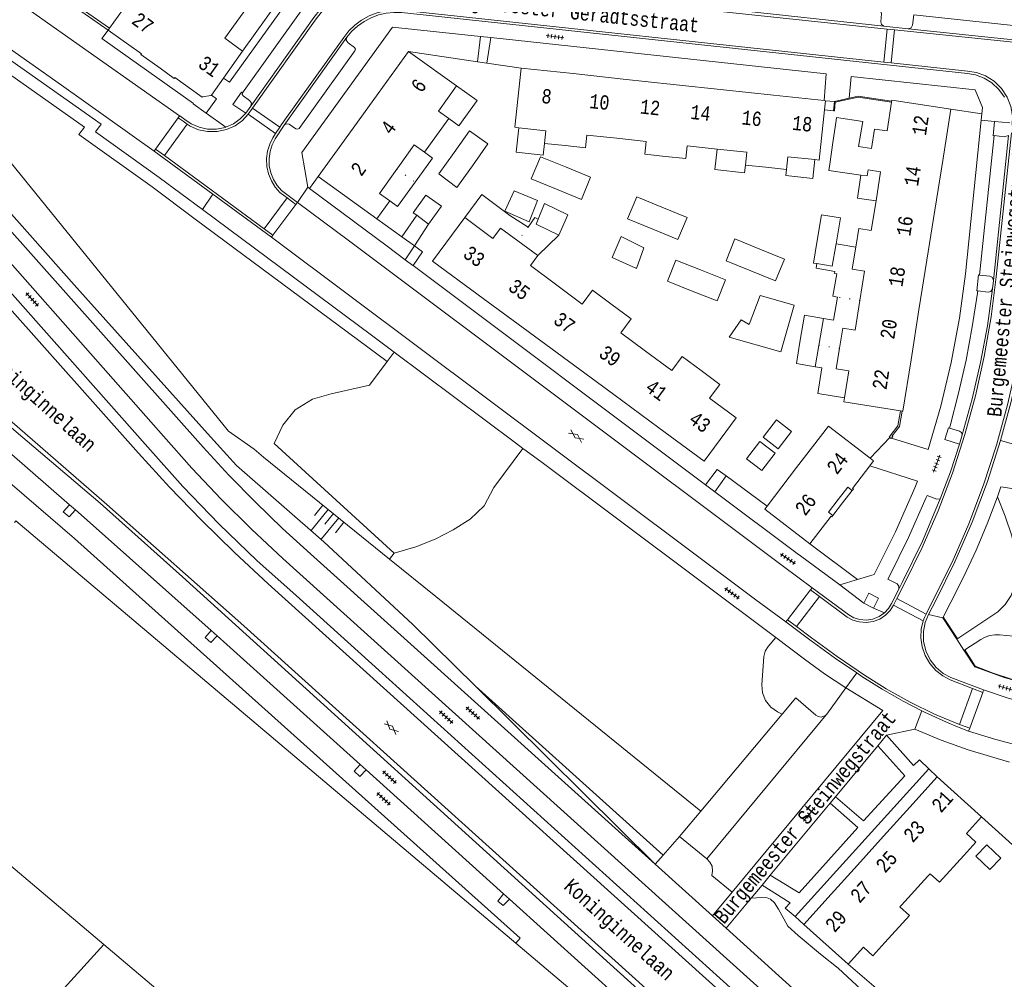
# Model space of a CAD drawing. Header units: metres. Extents: x 196790 to 198335, y 354523 to 356036.
# Tile 91 of 105: x 197426 to 197550, y 355395 to 355516. Entities that reach past the tile are written whole.
import ezdxf

# ---------------------------------------------------------------- set-up
doc = ezdxf.new("R2010")
doc.units = ezdxf.units.M
for name, pattern in [('DGN Style 1', [1.160006, 0.00193, -1.158076]), ('DGN Style 2', [186.027128, 111.616277, -74.410851]), ('DGN Style 3', [260.437979, 186.027128, -74.410851])]:
    doc.linetypes.add(name, pattern=pattern)
for name, color, linetype, lineweight in [('afdak', 252, 'DGN Style 2', 18), ('bij- of bedrijfsgebouw', 252, 'Continuous', 18), ('cultuurscheiding', 252, 'Continuous', 18), ('functiescheiding', 252, 'Continuous', 18), ('heg of haag', 252, 'Continuous', 18), ('hoofdgebouw', 252, 'Continuous', 18), ('hoofdgebouw maaiveld', 252, 'Continuous', 18), ('huisnummer BAG', 252, 'Continuous', 18), ('kant asfaltverharding', 252, 'Continuous', 18), ('kant klinkerverharding', 252, 'Continuous', 18), ('kant muur (extern)', 252, 'Continuous', 18), ('kant tegelverharding', 252, 'Continuous', 18), ('molgoot', 252, 'DGN Style 3', 18), ('overbouw', 252, 'Continuous', 18), ('overige afscheidingen', 252, 'Continuous', 18), ('raster', 252, 'Continuous', 18), ('schutting', 252, 'Continuous', 18), ('straatnaam', 252, 'Continuous', 18), ('T22_berm', 252, 'DGN Style 2', 18), ('T22_brandgang', 252, 'DGN Style 2', 18), ('taludlijn', 252, 'Continuous', 18), ('taludsymbool', 252, 'Continuous', 18), ('tussenmuur WOZ', 252, 'DGN Style 1', 18), ('verh asfaltsymbool', 2, 'Continuous', 0), ('verh tegelsymbool', 2, 'Continuous', 0), ('vlakafsluiter grijs', 252, 'DGN Style 2', 18), ('vlakafsluiter groen', 252, 'DGN Style 2', 18)]:
    doc.layers.add(name, color=color, linetype=linetype, lineweight=lineweight)
doc.styles.add('Style-Courier New', font='cour.ttf')

# ---------------------------------------------------------------- blocks, each defined once
blk = doc.blocks.new('TA')
at = {"layer": 'taludsymbool', "linetype": 'Continuous', "lineweight": 0}
for p, q in [((-0.5, 0), (-0.5, -0.5)), ((-0.25, 0), (-0.25, -1)), ((0, 0), (0, -0.5)), ((0.25, 0), (0.25, -1)), ((0.5, 0), (0.5, -0.5))]:
    blk.add_line(p, q, dxfattribs=at)
blk = doc.blocks.new('S612')
at = {"layer": 'verh asfaltsymbool', "color": 252}
for p, q in [((-0.99, -0.26), (0.01, 0.24)), ((0.01, -0.26), (-0.99, 0.24)), ((0.01, 0.24), (1.01, -0.26)), ((1.01, 0.24), (0.01, -0.26))]:
    blk.add_line(p, q, dxfattribs=at)
blk = doc.blocks.new('S642')
at = {"layer": 'verh tegelsymbool', "color": 252}
for p, q in [((-1.12, 0), (1.12, 0)), ((-0.9, -0.25), (-0.9, 0.25)), ((-0.45, -0.25), (-0.45, 0.25)), ((0, -0.25), (0, 0.25)), ((0.45, -0.25), (0.45, 0.25)), ((0.9, -0.25), (0.9, 0.25))]:
    blk.add_line(p, q, dxfattribs=at)

msp = doc.modelspace()

# ---------------------------------------------------------------- linework, layer by layer
at = {"layer": 'afdak'}
for p, q in [((197475.923, 355495.696), (197475.597, 355495.245)), ((197533.489, 355492.886), (197531.951, 355493.102)), ((197473.927, 355488.373), (197475.776, 355491.088)), ((197487.491, 355491.083), (197489.791, 355489.614)), ((197477.28, 355489.984), (197475.496, 355487.242)), ((197473.927, 355488.373), (197475.496, 355487.242)), ((197493.641, 355488.58), (197490.988, 355486.022)), ((197528.436, 355487.519), (197530.907, 355487.097)), ((197525.82, 355472.063), (197526.646, 355471.912)), ((197545.991, 355410.608), (197547.375, 355412.036)), ((197547.375, 355412.036), (197549.119, 355410.346)), ((197547.734, 355408.917), (197545.991, 355410.608)), ((197549.119, 355410.346), (197547.734, 355408.917))]:
    msp.add_line(p, q, dxfattribs=at)
at = {"layer": 'afdak', "flags": 128}
for points in [[(197479.805, 355503.229), (197481.076, 355502.317), (197483.359, 355505.5), (197480.793, 355507.341)], [(197491.83, 355500.122), (197491.669, 355498.631), (197488.268, 355499.001), (197488.603, 355502.083)], [(197476.768, 355498.997), (197477.784, 355498.268), (197475.923, 355495.696)], [(197513.496, 355499.405), (197513.217, 355496.82), (197516.948, 355496.417), (197517.054, 355497.402)], [(197525.781, 355498.082), (197525.529, 355495.726), (197522.148, 355496.087), (197522.229, 355496.843)], [(197531.951, 355493.102), (197531.12, 355493.221), (197531.543, 355496.145)], [(197475.597, 355495.245), (197473.378, 355492.179), (197472.399, 355492.888)], [(197481.814, 355490.795), (197483.95, 355493.693), (197487.491, 355491.083)], [(197489.791, 355489.614), (197490.609, 355490.82), (197491.041, 355490.584)], [(197528.619, 355480.819), (197528.035, 355480.919), (197528.516, 355483.732), (197528.241, 355483.779), (197528.285, 355484.033), (197525.922, 355484.437), (197526.021, 355485.018)], [(197526.847, 355478.127), (197528.119, 355477.925), (197528.619, 355480.819)], [(197529.49, 355468.164), (197526.133, 355468.7), (197526.646, 355471.912)], [(197443.036, 355393.983), (197438.456, 355388.926), (197435.444, 355391.654), (197434.854, 355391.003), (197431.528, 355394.014), (197436.5, 355399.506)]]:
    msp.add_lwpolyline(points, dxfattribs=at)
at = {"layer": 'bij- of bedrijfsgebouw'}
for p, q in [((197528.034, 355500.243), (197528.431, 355502.992)), ((197475.345, 355491.404), (197475.776, 355491.088)), ((197475.776, 355491.088), (197477.28, 355489.984)), ((197490.8, 355489.964), (197491.041, 355490.584)), ((197493.641, 355488.58), (197490.8, 355489.964)), ((197528.396, 355487.282), (197528.436, 355487.519)), ((197526.275, 355474.751), (197526.847, 355478.127)), ((197526.275, 355474.751), (197525.82, 355472.063))]:
    msp.add_line(p, q, dxfattribs=at)
at = {"layer": 'bij- of bedrijfsgebouw', "flags": 128}
for points in [[(197528.431, 355502.992), (197528.483, 355503.385), (197531.786, 355502.871), (197531.253, 355499.733)], [(197482.77, 355497.319), (197484.717, 355500.067), (197482.404, 355501.706), (197480.483, 355498.996)], [(197480.483, 355498.996), (197478.561, 355496.285), (197480.822, 355494.571), (197482.77, 355497.319)], [(197494.466, 355497.159), (197491.319, 355498.452), (197490.167, 355495.65), (197493.314, 355494.357)], [(197494.466, 355497.159), (197497.612, 355495.865), (197496.46, 355493.063), (197493.314, 355494.357)], [(197477.28, 355489.984), (197478.879, 355492.22), (197476.927, 355493.616), (197475.345, 355491.404)], [(197486.866, 355491.603), (197488.031, 355494.153), (197490.945, 355492.951), (197489.889, 355490.255), (197486.866, 355491.603)], [(197506.567, 355492.104), (197503.404, 355493.413), (197502.262, 355490.656), (197505.425, 355489.347)], [(197491.041, 355490.584), (197491.82, 355492.586), (197494.77, 355491.166), (197493.641, 355488.58)], [(197506.567, 355492.104), (197509.73, 355490.794), (197508.588, 355488.037), (197505.425, 355489.347)], [(197528.436, 355487.519), (197528.984, 355490.755), (197526.618, 355491.155), (197526.026, 355487.658)], [(197500.307, 355485.775), (197501.472, 355488.434), (197504.313, 355487.013), (197503.366, 355484.427), (197500.307, 355485.775)], [(197518.851, 355486.846), (197515.736, 355488.115), (197514.623, 355485.386), (197517.738, 355484.117)], [(197526.021, 355485.018), (197525.591, 355485.091), (197526.026, 355487.658)], [(197528.396, 355487.282), (197527.958, 355484.691), (197526.021, 355485.018)], [(197518.851, 355486.846), (197521.965, 355485.576), (197520.852, 355482.847), (197517.738, 355484.117)], [(197511.42, 355484.219), (197508.298, 355485.447), (197507.255, 355482.796), (197510.377, 355481.568)], [(197510.377, 355481.568), (197513.499, 355480.339), (197514.542, 355482.99), (197511.42, 355484.219)], [(197516.541, 355477.966), (197517.515, 355477.367), (197518.893, 355481.012), (197523.161, 355479.788), (197521.484, 355473.941), (197515.024, 355475.794), (197516.541, 355477.966)], [(197526.847, 355478.127), (197524.48, 355478.528), (197523.908, 355475.149)], [(197525.82, 355472.063), (197523.454, 355472.464), (197523.908, 355475.149)], [(197519.274, 355463.204), (197521.18, 355461.746), (197522.851, 355463.93), (197520.945, 355465.388), (197519.274, 355463.204)], [(197517.208, 355460.504), (197519.114, 355459.045), (197520.785, 355461.229), (197518.879, 355462.688), (197517.208, 355460.504)]]:
    msp.add_lwpolyline(points, dxfattribs=at)
at = {"layer": 'cultuurscheiding'}
msp.add_line((197542.862, 355504.43), (197546.743, 355503.824), dxfattribs=at)
at = {"layer": 'cultuurscheiding', "flags": 128}
msp.add_lwpolyline([(197520.868, 355438.043), (197519.897, 355436.926), (197519.532, 355436.336), (197519.375, 355435.66), (197519.137, 355432.129), (197519.214, 355431.121), (197519.595, 355430.136), (197520.25, 355429.308), (197521.08, 355428.73), (197521.662, 355428.439)], dxfattribs=at)
at = {"layer": 'functiescheiding'}
for p, q in [((197534.86, 355514.482), (197534.429, 355510.341)), ((197535.78, 355514.384), (197535.358, 355510.241)), ((197458.58, 355502.163), (197455.175, 355504.563)), ((197454.624, 355503.791), (197458.066, 355501.353)), ((197446.954, 355502.555), (197444.096, 355498.606)), ((197456.64, 355489.39), (197459.522, 355493.276)), ((197526.349, 355443.215), (197523.453, 355439.451)), ((197536.085, 355442.981), (197539.732, 355441.01)), ((197539.369, 355440.148), (197535.65, 355442.126)), ((197543.936, 355427.142), (197545.575, 355431.67))]:
    msp.add_line(p, q, dxfattribs=at)
at = {"layer": 'heg of haag', "flags": 128}
for points in [[(197472.963, 355448.663), (197457.875, 355462.419), (197458.972, 355464.738), (197460.518, 355466.646), (197462.691, 355467.996), (197465.036, 355468.655), (197469.848, 355469.755)], [(197485.457, 355456.895), (197484.231, 355454.62), (197482.491, 355452.908), (197480.377, 355451.601), (197478.103, 355450.422), (197475.683, 355449.431), (197472.963, 355448.663)]]:
    msp.add_lwpolyline(points, dxfattribs=at)
at = {"layer": 'hoofdgebouw'}
for p, q in [((197439.935, 355518.42), (197437.226, 355514.59)), ((197437.226, 355514.59), (197437.048, 355514.338)), ((197451.506, 355508.3), (197453.925, 355511.718)), ((197474.763, 355511.658), (197470.949, 355506.382)), ((197474.763, 355511.658), (197480.793, 355507.341)), ((197450, 355506.172), (197451.506, 355508.3)), ((197501.707, 355508.205), (197495.411, 355508.879)), ((197508.002, 355507.53), (197501.707, 355508.205)), ((197514.299, 355506.856), (197508.002, 355507.53)), ((197470.949, 355506.382), (197467.246, 355501.259)), ((197520.594, 355506.181), (197514.299, 355506.856)), ((197520.594, 355506.181), (197526.927, 355505.503)), ((197526.927, 355505.503), (197527.096, 355505.485)), ((197527.096, 355505.485), (197526.971, 355504.321)), ((197535.394, 355505.308), (197535.412, 355505.427)), ((197541.835, 355497.975), (197542.862, 355504.43)), ((197479.805, 355503.229), (197478.272, 355501.092)), ((197488.603, 355502.083), (197492.002, 355501.713)), ((197463.42, 355495.967), (197467.246, 355501.259)), ((197478.272, 355501.092), (197476.768, 355498.997)), ((197492.002, 355501.713), (197491.83, 355500.122)), ((197491.83, 355500.122), (197494.437, 355499.841)), ((197527.636, 355497.49), (197528.034, 355500.243)), ((197531.253, 355499.733), (197532.89, 355499.497)), ((197473.635, 355497.351), (197473.302, 355496.885)), ((197517.054, 355497.402), (197519.619, 355497.125)), ((197522.229, 355496.843), (197519.619, 355497.125)), ((197540.841, 355491.721), (197541.835, 355497.975)), ((197470.775, 355490.645), (197463.42, 355495.967)), ((197531.543, 355496.145), (197532.352, 355496.028)), ((197532.352, 355496.028), (197532.457, 355496.793)), ((197472.399, 355492.888), (197470.775, 355490.645)), ((197539.846, 355485.466), (197540.841, 355491.721)), ((197488.47, 355487.877), (197486.304, 355489.473)), ((197531.282, 355489.436), (197530.907, 355487.097)), ((197490.988, 355486.022), (197488.47, 355487.877)), ((197530.874, 355486.889), (197530.462, 355484.311)), ((197530.907, 355487.097), (197530.874, 355486.889)), ((197538.851, 355479.212), (197539.846, 355485.466)), ((197483.491, 355481.119), (197489.167, 355476.937)), ((197537.856, 355472.956), (197538.851, 355479.212)), ((197489.167, 355476.937), (197494.843, 355472.755)), ((197528.87, 355474.381), (197529.279, 355476.905)), ((197528.454, 355471.808), (197528.87, 355474.381)), ((197494.843, 355472.755), (197500.518, 355468.574)), ((197529.904, 355470.754), (197529.49, 355468.164)), ((197500.518, 355468.574), (197506.194, 355464.392)), ((197536.517, 355466.54), (197536.735, 355466.506)), ((197523.484, 355459.408), (197519.776, 355454.561)), ((197530.503, 355456.792), (197532.667, 355459.609)), ((197525.16, 355449.831), (197527.809, 355453.281)), ((197537.703, 355416.769), (197541.131, 355420.569)), ((197541.131, 355420.569), (197546.694, 355415.534)), ((197534.412, 355413.121), (197537.703, 355416.769)), ((197531.121, 355409.472), (197534.412, 355413.121)), ((197527.83, 355405.824), (197531.121, 355409.472)), ((197539.975, 355408.102), (197536.672, 355404.465)), ((197524.406, 355402.029), (197527.83, 355405.824)), ((197529.95, 355397.021), (197524.406, 355402.029)), ((197436.5, 355399.506), (197443.036, 355393.983))]:
    msp.add_line(p, q, dxfattribs=at)
at = {"layer": 'hoofdgebouw', "flags": 128}
for points in [[(197453.925, 355511.718), (197451.703, 355513.336), (197455.602, 355518.811)], [(197437.048, 355514.338), (197441.233, 355511.378), (197441.155, 355511.277), (197443.549, 355509.565)], [(197443.549, 355509.565), (197445.346, 355508.281), (197445.398, 355508.413), (197448.838, 355505.938), (197448.876, 355505.968), (197449.925, 355506.152), (197449.966, 355506.125), (197450, 355506.172)], [(197488.913, 355509.561), (197488.106, 355502.137), (197488.603, 355502.083)], [(197495.411, 355508.879), (197488.915, 355509.575), (197488.913, 355509.561)], [(197480.793, 355507.341), (197478.512, 355504.154), (197479.805, 355503.229)], [(197532.89, 355499.497), (197533.277, 355501.921), (197534.844, 355501.683), (197535.394, 355505.308)], [(197535.412, 355505.427), (197535.432, 355505.558), (197542.862, 355504.43)], [(197526.971, 355504.321), (197526.298, 355498.027), (197525.781, 355498.082)], [(197494.437, 355499.841), (197496.98, 355499.567), (197497.153, 355501.167), (197500.905, 355500.762)], [(197500.905, 355500.762), (197504.61, 355500.363), (197504.437, 355498.762), (197507.028, 355498.483)], [(197476.768, 355498.997), (197475.476, 355499.924), (197473.635, 355497.351)], [(197507.028, 355498.483), (197509.567, 355498.209), (197509.74, 355499.81), (197513.496, 355499.405)], [(197513.496, 355499.405), (197517.227, 355499.002), (197517.054, 355497.402)], [(197525.781, 355498.082), (197522.4, 355498.444), (197522.229, 355496.843)], [(197527.636, 355497.49), (197527.519, 355496.726), (197531.543, 355496.145)], [(197473.302, 355496.885), (197471.111, 355493.821), (197472.399, 355492.888)], [(197532.457, 355496.793), (197534.023, 355496.543), (197533.489, 355492.886)], [(197533.489, 355492.886), (197532.847, 355489.186), (197531.282, 355489.436)], [(197481.814, 355490.795), (197477.783, 355485.325), (197483.491, 355481.119)], [(197481.814, 355490.795), (197485.338, 355488.176), (197486.304, 355489.473)], [(197493.215, 355482.432), (197490.06, 355484.772), (197490.988, 355486.022)], [(197530.462, 355484.311), (197532.028, 355484.061), (197531.439, 355480.387)], [(197500.158, 355479.97), (197497.854, 355481.677), (197496.569, 355479.945), (197493.215, 355482.432)], [(197504.526, 355474.014), (197501.422, 355476.31), (197502.726, 355478.066), (197500.158, 355479.97)], [(197531.439, 355480.387), (197530.844, 355476.655), (197529.279, 355476.905)], [(197511.504, 355471.599), (197509.132, 355473.353), (197507.819, 355471.578), (197504.526, 355474.014)], [(197536.735, 355466.506), (197536.828, 355466.491), (197537.856, 355472.956)], [(197515.881, 355465.654), (197512.565, 355468.105), (197513.857, 355469.859), (197511.504, 355471.599)], [(197529.904, 355470.754), (197530.049, 355471.567), (197528.454, 355471.808)], [(197529.49, 355468.164), (197529.411, 355467.67), (197536.517, 355466.54)], [(197506.194, 355464.392), (197511.87, 355460.21), (197515.881, 355465.654)], [(197532.702, 355460.598), (197527.468, 355464.616), (197523.484, 355459.408)], [(197532.667, 355459.609), (197533.158, 355460.248), (197532.702, 355460.598)], [(197530.474, 355456.525), (197530.616, 355456.704), (197530.503, 355456.792)], [(197519.776, 355454.561), (197519.481, 355454.176), (197525.16, 355449.831)], [(197488.219, 355399.661), (197425.452, 355452.7), (197425.291, 355452.51)], [(197528.037, 355453.382), (197527.905, 355453.207), (197527.809, 355453.281)], [(197408.396, 355432.484), (197405.736, 355429.337), (197405.797, 355429.286), (197403.906, 355427.048), (197436.5, 355399.506)], [(197546.694, 355415.534), (197544.815, 355413.431), (197546.008, 355412.365), (197544.466, 355410.667)], [(197544.466, 355410.667), (197541.423, 355407.317), (197540.239, 355408.392), (197539.975, 355408.102)], [(197536.672, 355404.465), (197536.454, 355404.225), (197537.638, 355403.149), (197534.556, 355399.756)], [(197521.231, 355370.851), (197504.56, 355385.202), (197504.86, 355385.599), (197488.219, 355399.661)], [(197534.556, 355399.756), (197533.046, 355398.093), (197531.862, 355399.168), (197529.95, 355397.021)]]:
    msp.add_lwpolyline(points, dxfattribs=at)
at = {"layer": 'hoofdgebouw maaiveld'}
for q in [(197528.706, 355455.388), (197528.037, 355453.382)]:
    msp.add_line((197527.479, 355453.804), q, dxfattribs=at)
at = {"layer": 'hoofdgebouw maaiveld', "flags": 128}
msp.add_lwpolyline([(197528.706, 355455.388), (197529.926, 355456.962), (197530.474, 355456.525)], dxfattribs=at)
at = {"layer": 'kant asfaltverharding'}
for p, q in [((197431.185, 355507.421), (197339.643, 355571.947)), ((197427.28, 355516.781), (197434.508, 355511.679)), ((197485.068, 355513.403), (197483.785, 355513.533)), ((197446.01, 355503.576), (197434.508, 355511.679)), ((197442.804, 355499.147), (197431.185, 355507.421)), ((197445.846, 355503.349), (197442.997, 355499.413)), ((197446.01, 355503.576), (197445.846, 355503.349)), ((197446.018, 355503.587), (197446.01, 355503.576)), ((197442.997, 355499.413), (197442.804, 355499.147)), ((197460.603, 355492.455), (197457.729, 355488.59)), ((197460.793, 355492.711), (197460.603, 355492.455)), ((197460.793, 355492.711), (197467.156, 355487.951)), ((197457.729, 355488.59), (197457.542, 355488.339)), ((197457.542, 355488.339), (197467.557, 355480.864)), ((197467.156, 355487.951), (197521.82, 355446.999)), ((197475.496, 355487.242), (197474.335, 355485.509)), ((197475.33, 355484.767), (197476.507, 355486.496)), ((197518.382, 355442.809), (197467.557, 355480.864)), ((197512.036, 355457.256), (197513.511, 355459.179)), ((197514.62, 355458.364), (197513.216, 355456.372)), ((197525.444, 355444.29), (197521.82, 355446.999)), ((197522.336, 355440.296), (197525.242, 355444.031)), ((197525.242, 355444.031), (197525.444, 355444.29)), ((197522.127, 355440.028), (197518.382, 355442.809)), ((197522.127, 355440.028), (197522.336, 355440.296)), ((197546.962, 355431.488), (197546.848, 355431.174)), ((197546.848, 355431.174), (197545.214, 355426.669)), ((197545.214, 355426.669), (197545.082, 355426.304))]:
    msp.add_line(p, q, dxfattribs=at)
at = {"layer": 'kant asfaltverharding', "flags": 128}
for points in [[(197410.691, 355494.281), (197412.983, 355492.109), (197415.635, 355489.419), (197418.192, 355486.642), (197440.832, 355461.204), (197444.739, 355456.939), (197448.762, 355452.781), (197452.897, 355448.733), (197457.138, 355444.801), (197526.547, 355382.178), (197529.969, 355378.854), (197533.188, 355375.321), (197536.186, 355371.599), (197538.946, 355367.708), (197539.347, 355366.861), (197539.822, 355366.053)], [(197401.684, 355484.849), (197415.495, 355473.19), (197424.661, 355465.38), (197436.877, 355454.769), (197454.092, 355439.535), (197519.959, 355380.085), (197522.357, 355377.733), (197524.659, 355375.284), (197526.861, 355372.743), (197528.956, 355370.118), (197530.758, 355367.918)], [(197546.962, 355431.488), (197550.046, 355430.46), (197553.177, 355429.585)], [(197545.082, 355426.304), (197548.506, 355425.266), (197551.96, 355424.329)]]:
    msp.add_lwpolyline(points, dxfattribs=at)
at = {"layer": 'kant klinkerverharding'}
for p, q in [((197534.426, 355514.848), (197515.161, 355516.928)), ((197534.426, 355514.848), (197537.507, 355514.519)), ((197556.645, 355512.512), (197537.507, 355514.519)), ((197459.127, 355502.427), (197467.008, 355513.46)), ((197454.307, 355503.903), (197454.948, 355504.796)), ((197548.27, 355501.097), (197546.45, 355483.589)), ((197550.099, 355501.101), (197548.195, 355482.914)), ((197450.198, 355493.725), (197442.804, 355499.147)), ((197457.542, 355488.339), (197450.198, 355493.725)), ((197548.195, 355482.914), (197548.077, 355481.848)), ((197543.931, 355462.333), (197544.29, 355463.501)), ((197544.488, 355436.457), (197544.607, 355436.534)), ((197529.68, 355431.749), (197527.268, 355428.447)), ((197521.662, 355428.439), (197511.443, 355416.235)), ((197512.203, 355410.265), (197527.195, 355428.359)), ((197527.268, 355428.447), (197527.195, 355428.359)), ((197508.797, 355413.075), (197512.203, 355410.265))]:
    msp.add_line(p, q, dxfattribs=at)
at = {"layer": 'kant klinkerverharding', "flags": 128}
for points in [[(197334.884, 355561.397), (197404.494, 355502.631), (197407.492, 355500), (197411.44, 355496.204), (197415.182, 355492.204), (197442.016, 355461.962), (197446.398, 355457.039), (197450.971, 355452.287), (197455.725, 355447.716), (197460.65, 355443.336), (197526.834, 355383.554), (197530.432, 355380.018), (197533.841, 355376.291), (197537.047, 355372.387), (197540.035, 355368.323), (197541.103, 355366.787), (197541.1, 355366.275), (197540.769, 355365.885), (197540.265, 355365.797), (197539.822, 355366.053)], [(197330.081, 355542.315), (197391.705, 355490.282), (197394.272, 355488.21), (197396.927, 355486.253), (197409.869, 355477.148), (197415.172, 355472.791), (197425.473, 355463.914), (197436.033, 355454.933), (197446.377, 355445.703), (197500.055, 355397.042)], [(197453.906, 355506.487), (197461.476, 355517.05), (197462.733, 355518.597), (197464.191, 355519.956), (197464.982, 355520.548)], [(197454.948, 355504.796), (197462.874, 355515.919), (197463.643, 355516.945), (197464.52, 355517.889), (197465.492, 355518.736), (197466.541, 355519.472)], [(197534.426, 355514.848), (197534.149, 355515.047), (197534.072, 355515.38), (197534.159, 355516.381), (197534.103, 355516.596), (197533.908, 355516.701), (197516.023, 355518.641), (197515.805, 355518.567), (197515.688, 355518.369), (197515.574, 355517.352), (197515.434, 355517.075), (197515.161, 355516.928)], [(197549.57, 355505.921), (197548.885, 355506.905), (197548.015, 355507.722), (197547.018, 355508.332), (197545.965, 355508.715), (197544.921, 355508.883), (197473.878, 355516.547), (197472.925, 355516.569), (197471.953, 355516.47), (197470.987, 355516.246), (197470.049, 355515.896), (197469.164, 355515.428), (197468.353, 355514.856), (197467.633, 355514.196), (197467.015, 355513.47), (197467.008, 355513.46)], [(197556.518, 355514.312), (197538.189, 355516.272), (197538.038, 355514.968), (197537.86, 355514.64), (197537.507, 355514.519)], [(197467.008, 355513.46), (197466.932, 355513.076), (197467.155, 355512.755), (197467.966, 355512.167), (197468.082, 355511.969), (197468.019, 355511.749), (197461.018, 355502.005), (197460.822, 355501.89), (197460.6, 355501.939), (197459.772, 355502.516), (197459.433, 355502.59), (197459.127, 355502.427)], [(197454.948, 355504.796), (197455.025, 355505.186), (197454.796, 355505.511), (197453.98, 355506.072), (197453.861, 355506.265), (197453.906, 355506.487)], [(197451.826, 355502.167), (197451.749, 355502.133), (197450.647, 355501.903), (197449.522, 355501.907), (197448.445, 355502.138), (197447.478, 355502.562), (197446.66, 355503.126), (197446.018, 355503.587)], [(197454.307, 355503.903), (197453.619, 355503.185), (197452.757, 355502.576), (197451.826, 355502.167)], [(197459.127, 355502.427), (197458.013, 355500.675), (197457.631, 355499.931), (197457.366, 355499.1), (197457.241, 355498.209), (197457.275, 355497.296)], [(197550.099, 355501.101), (197549.56, 355500.945), (197548.27, 355501.097)], [(197457.275, 355497.296), (197457.467, 355496.403), (197457.807, 355495.57), (197458.27, 355494.83), (197458.823, 355494.203), (197460.793, 355492.711)], [(197549.088, 355462.804), (197550.404, 355467.699), (197551.494, 355472.655), (197552.354, 355477.655), (197552.982, 355482.685), (197553.389, 355486.566)], [(197546.45, 355483.589), (197547.752, 355483.44), (197548.082, 355483.268), (197548.195, 355482.914)], [(197546.228, 355481.597), (197546.186, 355481.292), (197545.546, 355477.088), (197544.76, 355472.906), (197543.829, 355468.754), (197542.755, 355464.639), (197542.668, 355464.35)], [(197548.077, 355481.848), (197547.436, 355477.205), (197546.59, 355472.591), (197545.54, 355468.018), (197544.29, 355463.501)], [(197548.077, 355481.848), (197547.884, 355481.529), (197547.52, 355481.444), (197546.228, 355481.597)], [(197542.668, 355464.35), (197543.924, 355463.97), (197544.187, 355463.798), (197544.29, 355463.501)], [(197549.088, 355462.804), (197547.433, 355457.644), (197545.524, 355452.565), (197543.367, 355447.586), (197540.97, 355442.726), (197540.053, 355440.954)], [(197541.527, 355455.488), (197542.788, 355458.89), (197543.931, 355462.333)], [(197541.527, 355455.488), (197541.091, 355455.448), (197539.869, 355455.915), (197539.761, 355455.641), (197537.523, 355450.612), (197535.099, 355445.67), (197534.952, 355445.408), (197536.095, 355444.788), (197536.338, 355444.495), (197536.311, 355444.116)], [(197541.527, 355455.488), (197539.277, 355450.158), (197536.74, 355444.958), (197536.311, 355444.116)], [(197543.584, 355437.849), (197548.737, 355441.268), (197549.68, 355442.197), (197550.412, 355443.342), (197550.868, 355444.621), (197551.025, 355445.936), (197550.949, 355448.409), (197550.524, 355450.847), (197549.662, 355453.316), (197548.693, 355455.744)], [(197525.444, 355444.29), (197530.041, 355440.898), (197530.673, 355440.549), (197531.414, 355440.321), (197532.227, 355440.256), (197533.054, 355440.378), (197533.832, 355440.686), (197534.503, 355441.148)], [(197534.503, 355441.148), (197535.03, 355441.716), (197535.404, 355442.334), (197536.311, 355444.116)], [(197540.053, 355440.954), (197539.634, 355439.947), (197539.407, 355438.806), (197539.422, 355437.587), (197539.706, 355436.373), (197540.246, 355435.249), (197540.998, 355434.29), (197541.89, 355433.543), (197542.848, 355433.021), (197546.962, 355431.488)], [(197531.041, 355433.612), (197528.386, 355435.417), (197525.161, 355437.767), (197522.127, 355440.028)], [(197544.607, 355436.534), (197546.597, 355437.812), (197547.14, 355438.114), (197547.735, 355438.32), (197548.358, 355438.419), (197548.979, 355438.408), (197552.482, 355438.06), (197555.966, 355437.532), (197559.419, 355436.826), (197562.827, 355435.944), (197563.246, 355435.671), (197563.596, 355435.291), (197563.841, 355434.836), (197563.963, 355434.351), (197564.502, 355430.312)], [(197533.233, 355432.201), (197531.686, 355433.174), (197531.041, 355433.612)], [(197539.209, 355428.871), (197536.859, 355430.076), (197534.238, 355431.569), (197533.233, 355432.201)], [(197521.662, 355428.439), (197523.37, 355430.479), (197525.887, 355428.312), (197526.184, 355428.137), (197526.55, 355428.078), (197526.911, 355428.163), (197527.195, 355428.359)], [(197545.082, 355426.304), (197543.678, 355426.857), (197542.284, 355427.442), (197539.544, 355428.699), (197539.209, 355428.871)], [(197511.443, 355416.235), (197508.998, 355413.315), (197508.797, 355413.075)], [(197515.393, 355406.098), (197512.829, 355408.179), (197512.938, 355408.734), (197512.863, 355409.326), (197512.6, 355409.862), (197512.203, 355410.265)]]:
    msp.add_lwpolyline(points, dxfattribs=at)
at = {"layer": 'kant muur (extern)'}
for p, q in [((197429.235, 355519.792), (197437.048, 355514.338)), ((197453.925, 355511.718), (197458.454, 355518.068)), ((197530.095, 355505.801), (197528.233, 355505.381)), ((197528.233, 355505.381), (197528.136, 355504.206)), ((197470.775, 355490.645), (197473.927, 355488.373)), ((197473.927, 355488.373), (197475.496, 355487.242)), ((197514.62, 355458.364), (197519.776, 355454.561)), ((197558.38, 355404.974), (197546.694, 355415.534))]:
    msp.add_line(p, q, dxfattribs=at)
at = {"layer": 'kant muur (extern)', "flags": 128}
for points in [[(197431.357, 355524.016), (197429.223, 355521.037), (197429.159, 355520.502), (197429.428, 355520.035), (197437.226, 355514.59)], [(197535.394, 355505.308), (197531.206, 355505.928), (197528.345, 355505.283), (197528.256, 355504.196)], [(197535.412, 355505.427), (197531.201, 355506.05), (197530.095, 355505.801)], [(197535.197, 355463.185), (197535.122, 355463.244), (197536.201, 355464.642), (197536.517, 355466.54)], [(197536.735, 355466.506), (197536.409, 355464.55), (197535.5, 355463.393), (197535.568, 355463.315), (197535.393, 355463.097)], [(197535.393, 355463.097), (197535.361, 355463.057), (197535.197, 355463.185)]]:
    msp.add_lwpolyline(points, dxfattribs=at)
at = {"layer": 'kant tegelverharding'}
for p, q in [((197483.785, 355513.533), (197483.429, 355510.374)), ((197485.068, 355513.403), (197484.573, 355510.204)), ((197546.743, 355503.824), (197546.662, 355503.035)), ((197548.315, 355502.879), (197550.267, 355502.695)), ((197462.316, 355494.464), (197462.112, 355494.616)), ((197472.07, 355487.197), (197462.316, 355494.464)), ((197470.087, 355476.047), (197448.864, 355491.822)), ((197472.07, 355487.197), (197474.335, 355485.509)), ((197475.33, 355484.767), (197512.036, 355457.256)), ((197470.618, 355475.644), (197470.087, 355476.047)), ((197471.446, 355475.015), (197470.618, 355475.644)), ((197471.446, 355475.015), (197471.925, 355474.657)), ((197471.925, 355474.657), (197472.941, 355473.898)), ((197472.941, 355473.898), (197488.172, 355462.528)), ((197489.126, 355461.817), (197488.172, 355462.528)), ((197489.539, 355461.509), (197489.126, 355461.817)), ((197491.525, 355460.022), (197489.539, 355461.509)), ((197520.868, 355438.043), (197491.525, 355460.022)), ((197512.036, 355457.256), (197513.216, 355456.372)), ((197513.216, 355456.372), (197523.545, 355448.63)), ((197432.185, 355454.73), (197432.932, 355454.079)), ((197523.991, 355448.301), (197523.545, 355448.63)), ((197528.893, 355444.676), (197523.991, 355448.301)), ((197531.138, 355445.342), (197528.893, 355444.676)), ((197533.147, 355441.758), (197531.933, 355442.396)), ((197541.844, 355440.526), (197543.584, 355437.849)), ((197449.981, 355438.96), (197450.734, 355438.291)), ((197543.584, 355437.849), (197544.488, 355436.457)), ((197529.68, 355431.749), (197534.297, 355428.915)), ((197534.297, 355428.915), (197515.393, 355406.098)), ((197534.761, 355425.792), (197538.317, 355426.534)), ((197534.761, 355425.792), (197533.699, 355424.476)), ((197528.38, 355418.072), (197533.699, 355424.476)), ((197545.01, 355423.966), (197550.199, 355422.424)), ((197468.688, 355422.115), (197469.432, 355421.444)), ((197469.432, 355421.444), (197486.691, 355405.878)), ((197541.131, 355420.569), (197540.102, 355421.558)), ((197528.38, 355418.072), (197527.707, 355417.253)), ((197527.707, 355417.253), (197520.158, 355408.203)), ((197505.711, 355409.607), (197512.918, 355403.116)), ((197520.158, 355408.203), (197519.138, 355406.97)), ((197519.138, 355406.97), (197517.773, 355405.322)), ((197486.691, 355405.878), (197487.434, 355405.208)), ((197512.918, 355403.116), (197515.393, 355406.098)), ((197487.434, 355405.208), (197503.436, 355390.776)), ((197517.773, 355405.322), (197514.659, 355401.563)), ((197512.918, 355403.116), (197514.659, 355401.563)), ((197524.406, 355402.029), (197523.283, 355403.013)), ((197514.659, 355401.563), (197529.505, 355388.114))]:
    msp.add_line(p, q, dxfattribs=at)
at = {"layer": 'kant tegelverharding', "flags": 128}
for points in [[(197335.699, 355564.637), (197402.989, 355507.82), (197407.282, 355504.012), (197411.384, 355500), (197413.312, 355497.973), (197415.191, 355495.9), (197444.001, 355463.354), (197447.56, 355459.339), (197451.247, 355455.437), (197455.057, 355451.655), (197458.983, 355447.998), (197528.712, 355385.121), (197532.368, 355381.471), (197535.841, 355377.637), (197539.117, 355373.633), (197542.184, 355369.475), (197544.005, 355366.873)], [(197367.015, 355541.873), (197404.462, 355510.238), (197407.246, 355507.809), (197409.952, 355505.29), (197412.576, 355502.686), (197415.113, 355500), (197448.987, 355461.956), (197452.201, 355458.454), (197455.521, 355455.05), (197458.943, 355451.749), (197462.463, 355448.555), (197505.711, 355409.607)], [(197451.506, 355508.3), (197452.28, 355507.796), (197459.255, 355517.517), (197458.454, 355518.068)], [(197449.347, 355503.922), (197447.7, 355505.071), (197447.743, 355505.149), (197436.249, 355513.287), (197437.048, 355514.338)], [(197462.112, 355494.616), (197461.373, 355498.967), (197472.733, 355514.731), (197483.785, 355513.533)], [(197526.927, 355505.503), (197527.2, 355508.873), (197485.068, 355513.403)], [(197448.864, 355491.822), (197443.438, 355495.855), (197435.464, 355501.555), (197436.171, 355502.518), (197421.357, 355512.955)], [(197530.095, 355505.801), (197530.338, 355508.527), (197545.888, 355506.849)], [(197450, 355506.172), (197450.625, 355505.727), (197449.347, 355503.922)], [(197453.906, 355506.487), (197453.783, 355506.574), (197452.682, 355504.994), (197454.307, 355503.903)], [(197545.888, 355506.849), (197546.825, 355504.625), (197546.743, 355503.824)], [(197546.662, 355503.035), (197544.693, 355483.754), (197543.921, 355478.164), (197542.882, 355472.612), (197541.579, 355467.115), (197540.018, 355461.692), (197535.393, 355463.097)], [(197548.27, 355501.097), (197548.146, 355501.088), (197548.315, 355502.879)], [(197377.293, 355494.738), (197385.054, 355488.156), (197388.044, 355485.699), (197391.11, 355483.334), (197394.248, 355481.066), (197397.453, 355478.897), (197401.098, 355476.512), (197403.412, 355474.954), (197405.686, 355473.338), (197409.037, 355470.786), (197412.286, 355468.106), (197432.807, 355450.493), (197488.775, 355400.318), (197488.219, 355399.661)], [(197553.389, 355486.566), (197555.066, 355486.369), (197554.662, 355482.423), (197554.011, 355477.347), (197553.135, 355472.3), (197552.037, 355467.297), (197550.719, 355462.352), (197549.088, 355462.804)], [(197474.335, 355485.509), (197475.3, 355484.79), (197475.33, 355484.767)], [(197546.45, 355483.589), (197546.308, 355483.597), (197546.094, 355481.609), (197546.228, 355481.597)], [(197414.718, 355469.764), (197424.611, 355461.326), (197432.185, 355454.73)], [(197542.668, 355464.35), (197542.54, 355464.375), (197542.109, 355462.915), (197543.931, 355462.333)], [(197548.693, 355455.744), (197549.127, 355456.999), (197558.651, 355455.503), (197559.439, 355459.991)], [(197532.667, 355459.609), (197538.662, 355457.71), (197538.346, 355456.846), (197535.907, 355451.343), (197533.215, 355445.959), (197531.138, 355445.342)], [(197548.693, 355455.744), (197547.423, 355452.356), (197546.025, 355449.016), (197544.501, 355445.732), (197542.855, 355442.51), (197541.844, 355440.526)], [(197432.185, 355454.73), (197431.382, 355453.838), (197432.127, 355453.22), (197432.932, 355454.079)], [(197432.932, 355454.079), (197434.782, 355452.468), (197449.981, 355438.96)], [(197531.933, 355442.396), (197532.561, 355443.625), (197533.766, 355442.989), (197533.147, 355441.758)], [(197449.981, 355438.96), (197449.22, 355438.084), (197449.944, 355437.443), (197450.734, 355438.291)], [(197450.734, 355438.291), (197451.957, 355437.204), (197468.688, 355422.115)], [(197529.68, 355431.749), (197526.977, 355433.519), (197524.477, 355435.34), (197520.868, 355438.043)], [(197553.344, 355431.972), (197549.558, 355433.06), (197545.843, 355434.372), (197544.488, 355436.457)], [(197538.317, 355426.534), (197541.639, 355425.186), (197545.01, 355423.966)], [(197540.102, 355421.558), (197538.895, 355422.719), (197538.182, 355421.979), (197534.761, 355425.792)], [(197533.699, 355424.476), (197537.056, 355420.695), (197531.884, 355415.033), (197528.38, 355418.072)], [(197469.432, 355421.444), (197468.659, 355420.615), (197467.922, 355421.266), (197468.688, 355422.115)], [(197520.158, 355408.203), (197523.791, 355406.014), (197531.182, 355414.209), (197527.707, 355417.253)], [(197523.283, 355403.013), (197522.063, 355404.081), (197522.663, 355404.731), (197519.138, 355406.97)], [(197486.691, 355405.878), (197485.947, 355404.934), (197486.631, 355404.401), (197487.434, 355405.208)], [(197500.055, 355397.042), (197520.936, 355378.186), (197522.822, 355376.361), (197524.624, 355374.448), (197526.335, 355372.454), (197527.95, 355370.385), (197528.583, 355369.579), (197531.152, 355366.037)]]:
    msp.add_lwpolyline(points, dxfattribs=at)
at = {"layer": 'molgoot'}
for p, q in [((197535.78, 355514.384), (197534.86, 355514.482)), ((197535.78, 355514.384), (197559.071, 355511.938)), ((197534.429, 355510.341), (197535.358, 355510.241)), ((197455.175, 355504.563), (197454.624, 355503.791)), ((197458.066, 355501.353), (197458.58, 355502.163)), ((197442.997, 355499.413), (197444.096, 355498.606)), ((197444.096, 355498.606), (197456.64, 355489.39)), ((197459.522, 355493.276), (197460.603, 355492.455)), ((197456.64, 355489.39), (197457.729, 355488.59)), ((197526.349, 355443.215), (197525.242, 355444.031)), ((197536.085, 355442.981), (197535.65, 355442.126)), ((197523.453, 355439.451), (197522.336, 355440.296)), ((197546.848, 355431.174), (197545.575, 355431.67)), ((197543.936, 355427.142), (197545.214, 355426.669))]:
    msp.add_line(p, q, dxfattribs=at)
at = {"layer": 'molgoot', "flags": 128}
for points in [[(197455.175, 355504.563), (197463.155, 355515.766), (197464.105, 355516.988), (197465.237, 355518.106), (197466.531, 355519.079), (197467.958, 355519.876), (197469.481, 355520.47), (197471.056, 355520.85), (197472.637, 355521.012), (197474.185, 355520.968), (197476.306, 355520.69), (197534.86, 355514.482)], [(197458.58, 355502.163), (197458.797, 355502.503), (197466.631, 355513.439), (197467.262, 355514.238), (197468.01, 355514.967), (197468.862, 355515.603), (197469.8, 355516.124), (197470.799, 355516.515), (197471.833, 355516.767), (197472.871, 355516.879), (197473.889, 355516.857), (197534.429, 355510.341)], [(197535.358, 355510.241), (197544.951, 355509.208), (197546.074, 355509.018), (197547.207, 355508.591), (197548.276, 355507.915), (197549.2, 355507.011), (197549.913, 355505.933), (197550.376, 355504.756), (197550.581, 355503.563), (197550.556, 355502.424)], [(197445.846, 355503.349), (197446.458, 355502.899), (197446.954, 355502.555)], [(197454.624, 355503.791), (197453.901, 355503.011), (197452.987, 355502.345), (197451.912, 355501.857), (197450.732, 355501.599), (197449.524, 355501.596), (197448.369, 355501.84), (197447.332, 355502.294), (197446.954, 355502.555)], [(197459.522, 355493.276), (197458.613, 355493.967), (197458.025, 355494.629), (197457.533, 355495.412), (197457.17, 355496.293), (197456.962, 355497.238), (197456.923, 355498.205), (197457.05, 355499.149), (197457.327, 355500.031), (197457.727, 355500.821), (197458.066, 355501.353)], [(197550.454, 355501.466), (197548.545, 355483.345), (197547.919, 355478.35), (197547.055, 355473.373), (197545.953, 355468.431), (197544.617, 355463.542), (197543.049, 355458.722), (197541.257, 355453.988), (197539.247, 355449.354), (197537.027, 355444.835), (197536.085, 355442.981)], [(197554.589, 355501.049), (197552.669, 355482.725), (197552.022, 355477.552), (197551.126, 355472.399), (197549.981, 355467.282), (197548.591, 355462.221), (197546.959, 355457.232), (197545.091, 355452.333), (197542.997, 355447.539), (197540.683, 355442.868), (197539.732, 355441.01)], [(197526.349, 355443.215), (197529.85, 355440.637), (197530.531, 355440.26), (197531.327, 355440.011), (197532.2, 355439.936), (197533.09, 355440.059), (197533.929, 355440.379), (197534.657, 355440.866), (197535.235, 355441.467), (197535.65, 355442.126)], [(197545.575, 355431.67), (197542.766, 355432.763), (197541.835, 355433.244), (197540.961, 355433.919), (197540.202, 355434.778), (197539.612, 355435.786), (197539.23, 355436.89), (197539.072, 355438.025), (197539.128, 355439.129), (197539.369, 355440.148)], [(197539.369, 355440.148), (197539.533, 355440.585), (197539.732, 355441.01)], [(197531.232, 355433.874), (197528.572, 355435.679), (197525.337, 355438.025), (197523.453, 355439.451)], [(197543.936, 355427.142), (197540.793, 355428.451), (197537.725, 355429.941), (197534.749, 355431.606), (197531.878, 355433.436), (197531.232, 355433.874)]]:
    msp.add_lwpolyline(points, dxfattribs=at)
at = {"layer": 'overbouw'}
for p, q in [((197529.261, 355454.961), (197530.474, 355456.525)), ((197528.037, 355453.382), (197529.261, 355454.961))]:
    msp.add_line(p, q, dxfattribs=at)
at = {"layer": 'overige afscheidingen'}
for p, q in [((197523.283, 355403.013), (197540.102, 355421.558)), ((197534.369, 355393.267), (197529.95, 355397.021))]:
    msp.add_line(p, q, dxfattribs=at)
at = {"layer": 'raster'}
for p, q in [((197535.197, 355463.185), (197532.702, 355460.598)), ((197541.945, 355440.57), (197543.645, 355437.963))]:
    msp.add_line(p, q, dxfattribs=at)
at = {"layer": 'raster', "flags": 128}
msp.add_lwpolyline([(197544.607, 355436.534), (197545.9, 355434.476), (197548.15, 355433.575), (197550.459, 355432.847), (197552.784, 355432.158), (197555.137, 355431.611), (197557.522, 355431.139), (197558.425, 355430.988), (197559.911, 355430.765), (197562.327, 355430.499), (197564.408, 355430.333)], dxfattribs=at)
at = {"layer": 'schutting'}
for p, q in [((197474.763, 355511.658), (197483.429, 355510.374)), ((197483.429, 355510.374), (197484.573, 355510.204)), ((197484.573, 355510.204), (197488.913, 355509.561))]:
    msp.add_line(p, q, dxfattribs=at)
at = {"layer": 'T22_berm'}
for p, q in [((197463.42, 355495.967), (197462.316, 355494.464)), ((197525.16, 355449.831), (197531.138, 355445.342))]:
    msp.add_line(p, q, dxfattribs=at)
at = {"layer": 'T22_brandgang'}
for p, q in [((197528.136, 355504.206), (197526.971, 355504.321)), ((197528.256, 355504.196), (197528.136, 355504.206)), ((197475.496, 355487.242), (197476.507, 355486.496)), ((197513.511, 355459.179), (197514.62, 355458.364))]:
    msp.add_line(p, q, dxfattribs=at)
at = {"layer": 'taludlijn'}
for p, q in [((197472.358, 355447.917), (197456.554, 355460.728)), ((197478.168, 355443.208), (197472.358, 355447.917)), ((197511.443, 355416.235), (197478.168, 355443.208)), ((197483.155, 355431.939), (197475.312, 355439.704)), ((197505.711, 355409.607), (197483.155, 355431.939))]:
    msp.add_line(p, q, dxfattribs=at)
at = {"layer": 'taludlijn', "flags": 128}
for points in [[(197367.946, 355542.972), (197376.512, 355535.852), (197393.393, 355521.873), (197399.541, 355516.417), (197407.911, 355509.085), (197410.908, 355506.541), (197416.462, 355500.86), (197421.61, 355494.914), (197433.11, 355481.993), (197449.494, 355463.669), (197453.159, 355459.683), (197464.106, 355450.066), (197475.312, 355439.704)], [(197456.554, 355460.728), (197455.356, 355461.699), (197452.154, 355463.986), (197422.17, 355500.922), (197416.816, 355506.597), (197414.449, 355509.341), (197410.667, 355513.104), (197399.47, 355526.144), (197388.366, 355534.365)]]:
    msp.add_lwpolyline(points, dxfattribs=at)
at = {"layer": 'tussenmuur WOZ'}
for p, q in [((197473.302, 355496.885), (197475.597, 355495.245)), ((197489.791, 355489.614), (197488.47, 355487.877)), ((197531.439, 355480.387), (197528.619, 355480.819)), ((197526.275, 355474.751), (197528.87, 355474.381))]:
    msp.add_line(p, q, dxfattribs=at)
at = {"layer": 'vlakafsluiter grijs'}
for p, q in [((197527.096, 355505.485), (197528.233, 355505.381)), ((197451.826, 355502.167), (197449.347, 355503.922)), ((197546.662, 355503.035), (197548.315, 355502.879)), ((197460.793, 355492.711), (197462.112, 355494.616)), ((197448.864, 355491.822), (197450.198, 355493.725)), ((197528.893, 355444.676), (197531.933, 355442.396)), ((197533.147, 355441.758), (197534.503, 355441.148)), ((197540.053, 355440.954), (197541.844, 355440.526)), ((197531.041, 355433.612), (197529.68, 355431.749)), ((197538.317, 355426.534), (197539.209, 355428.871))]:
    msp.add_line(p, q, dxfattribs=at)
at = {"layer": 'vlakafsluiter groen'}
for p, q in [((197472.057, 355472.714), (197447.969, 355490.618)), ((197472.057, 355472.714), (197472.941, 355473.898)), ((197469.848, 355469.755), (197472.057, 355472.714)), ((197485.457, 355456.895), (197489.126, 355461.817)), ((197472.963, 355448.663), (197472.358, 355447.917)), ((197483.155, 355431.939), (197506.708, 355410.728)), ((197508.797, 355413.075), (197506.708, 355410.728)), ((197506.708, 355410.728), (197505.711, 355409.607))]:
    msp.add_line(p, q, dxfattribs=at)
at = {"layer": 'vlakafsluiter groen', "flags": 128}
for points in [[(197447.969, 355490.618), (197442.554, 355494.643), (197433.356, 355501.218), (197434.057, 355502.173), (197421.789, 355510.816)], [(197517.773, 355405.322), (197519.098, 355405.407), (197519.797, 355405.372), (197520.198, 355405.18), (197520.705, 355404.76), (197521.194, 355403.956), (197521.876, 355402.732), (197522.365, 355401.823), (197523.693, 355400.617), (197526.471, 355398.309), (197528.69, 355396.543), (197530.472, 355394.917), (197533.392, 355392.232)]]:
    msp.add_lwpolyline(points, dxfattribs=at)

# ---------------------------------------------------------------- block references
at = {"layer": 'taludsymbool', "xscale": 3.406220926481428, "yscale": 3.406220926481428, "zscale": 3.406220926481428, "rotation": 320.9697840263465}
msp.add_blockref('TA', (197465.323, 355453.62), dxfattribs=at)
at = {"layer": 'verh asfaltsymbool'}
for p, rotation in [((197495.814, 355463.363), 324.3223979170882), ((197472.585, 355426.769), 317.9574498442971)]:
    msp.add_blockref('S612', p, dxfattribs=dict(at, rotation=rotation))
at = {"layer": 'verh tegelsymbool'}
for p, rotation in [((197493.151, 355513.514), 352.7612734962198), ((197427.503, 355480.505), 311.7572470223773), ((197541.073, 355459.896), 249.5713828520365), ((197522.4, 355447.945), 325.2613747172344), ((197515.38, 355443.605), 323.909432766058), ((197549.855, 355431.695), 343.5587195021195), ((197482.825, 355428.577), 317.9190695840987), ((197479.477, 355428.053), 317.9190695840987), ((197472.362, 355420.516), 317.9190695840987), ((197471.63, 355417.793), 317.9190695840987), ((197525.051, 355415.862), 50.27513746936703)]:
    msp.add_blockref('S642', p, dxfattribs=dict(at, rotation=rotation))

# ---------------------------------------------------------------- texts
at = {"layer": 'huisnummer BAG', "style": 'Style-Courier New', "width": 0.694444}
for s, rotation, p in [('27', 323.41658, (197439.858, 355515.276)), ('31', 324.5622, (197448.19, 355509.797)), ('6', 54.19589, (197476.387, 355506.355)), ('8', 353.91299, (197491.38, 355505.206)), ('10', 353.91299, (197497.394, 355504.562)), ('12', 353.91299, (197503.758, 355503.881)), ('14', 353.91299, (197510.092, 355503.203)), ('16', 353.91299, (197516.517, 355502.515)), ('18', 353.91299, (197522.852, 355501.837)), ('4', 54.19589, (197472.58, 355501.077)), ('12', 81.1972, (197539.711, 355501.015)), ('2', 54.19589, (197468.826, 355495.872)), ('14', 81.1972, (197538.723, 355494.654)), ('16', 81.1972, (197537.749, 355488.382)), ('33', 323.70304, (197481.454, 355485.954)), ('18', 81.1972, (197536.761, 355482.021)), ('35', 323.70304, (197487.13, 355481.789)), ('37', 323.70304, (197492.799, 355477.629)), ('20', 81.1972, (197535.736, 355475.427)), ('39', 323.70304, (197498.504, 355473.441)), ('22', 81.1972, (197534.753, 355469.095)), ('41', 323.70304, (197504.348, 355469.153)), ('43', 323.70304, (197509.808, 355465.146)), ('24', 52.47683, (197528.545, 355458.408)), ('26', 52.47683, (197524.561, 355453.223)), ('21', 48.00001, (197541.601, 355415.933)), ('23', 48.00001, (197538.068, 355412.196)), ('25', 48.00001, (197534.594, 355408.383)), ('27', 48.00001, (197531.392, 355404.597)), ('29', 48.00001, (197528.248, 355400.902))]:
    msp.add_text(s, height=1.8, rotation=rotation, dxfattribs=at).set_placement(p)
at = {"layer": 'straatnaam', "style": 'Style-Courier New', "width": 0.694444}
for s, rotation, p in [('Burgemeester Geradtsstraat', 353.96999, (197478.751, 355517.463)), ('Burgemeester Steinwegstraat', 84.54608, (197549.175, 355465.715)), ('Koninginnelaan', 317.91907, (197421.519, 355472.994)), ('Burgemeester Steinwegstraat', 49.98904, (197514.361, 355401.958)), ('Koninginnelaan', 317.91907, (197494.134, 355406.606))]:
    msp.add_text(s, height=1.8, rotation=rotation, dxfattribs=at).set_placement(p)

doc.saveas('drawing.dxf')
